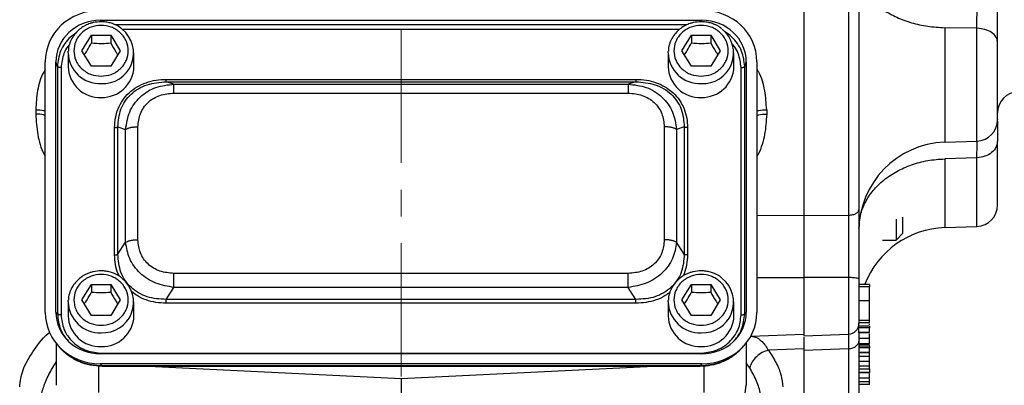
# Model space of a CAD drawing. Header units: inches. Extents: x 0.6 to 16.3, y 0.2 to 11.5.
# Tile 12 of 16: x 10.7 to 14.4, y 4.6 to 6. Entities that reach past the tile are written whole.
import ezdxf

# ---------------------------------------------------------------- set-up
doc = ezdxf.new("R2010")
doc.units = ezdxf.units.IN
doc.header["$MEASUREMENT"] = 0
doc.linetypes.add('CENTERX2', pattern=[0.8, 0.5, -0.1, 0.1, -0.1])

msp = doc.modelspace()

# ---------------------------------------------------------------- linework, layer by layer
at = {"color": 7, "linetype": 'CENTERX2', "lineweight": 18}
msp.add_line((12.1203, 3.0681), (12.1203, 9.3391), dxfattribs=at)
at = {"color": 7, "linetype": 'Continuous', "lineweight": 25}
for p, q in [((13.63, 7.5588), (13.63, 5.2697)), ((13.7981, 7.5571), (13.7981, 5.2715)), ((10.993, 6.0028), (13.247, 6.0028)), ((10.923, 5.8886), (10.959, 5.9468)), ((10.959, 5.9468), (11.031, 5.9468)), ((10.959, 5.9468), (10.959, 5.9181)), ((11.031, 5.9468), (11.067, 5.8886)), ((11.031, 5.9468), (11.031, 5.9181)), ((13.173, 5.8886), (13.209, 5.9468)), ((13.209, 5.9468), (13.281, 5.9468)), ((13.209, 5.9468), (13.209, 5.9181)), ((13.281, 5.9468), (13.317, 5.8886)), ((13.281, 5.9468), (13.281, 5.9181)), ((14.2795, 5.973), (14.1584, 5.9751)), ((10.8717, 5.8809), (10.8718, 5.8871)), ((10.8717, 5.8809), (10.8717, 5.8289)), ((10.959, 5.8304), (10.923, 5.8886)), ((11.067, 5.8886), (11.031, 5.8304)), ((11.1183, 5.8289), (11.1183, 5.8809)), ((13.1217, 5.8809), (13.1218, 5.8871)), ((13.1217, 5.8809), (13.1217, 5.8289)), ((13.209, 5.8304), (13.173, 5.8886)), ((13.317, 5.8886), (13.281, 5.8304)), ((13.3683, 5.8289), (13.3683, 5.8809)), ((10.7857, 4.9081), (10.7857, 5.8476)), ((10.8256, 4.9092), (10.8256, 5.8465)), ((10.8313, 5.8295), (10.8256, 5.8465)), ((13.4087, 5.8295), (13.4144, 5.8465)), ((13.4144, 5.8465), (13.4144, 4.9092)), ((13.4543, 5.8476), (13.4543, 4.9081)), ((10.8313, 5.8295), (10.8313, 4.9029)), ((10.8451, 5.8254), (10.8451, 4.8988)), ((11.031, 5.8304), (10.959, 5.8304)), ((13.281, 5.8304), (13.209, 5.8304)), ((13.3949, 4.8988), (13.3949, 5.8254)), ((13.4087, 4.9029), (13.4087, 5.8295)), ((11.2393, 5.7813), (13.0007, 5.7813)), ((11.2684, 5.7634), (11.2393, 5.7725)), ((11.2393, 5.7725), (13.0007, 5.7725)), ((11.2684, 5.7634), (12.9716, 5.7634)), ((13.0007, 5.7725), (12.9716, 5.7634)), ((11.2684, 5.7299), (12.9716, 5.7299)), ((10.7498, 5.6676), (10.7498, 5.6513)), ((13.4909, 5.6676), (13.4909, 5.6513)), ((11.0459, 5.1234), (11.0459, 5.6008)), ((11.058, 5.1259), (11.058, 5.6033)), ((11.058, 5.6033), (11.0871, 5.5942)), ((11.0871, 5.1711), (11.0871, 5.5942)), ((11.1333, 5.1806), (11.1333, 5.6037)), ((13.1067, 5.6037), (13.1067, 5.1806)), ((13.182, 5.6033), (13.1529, 5.5942)), ((13.1529, 5.5942), (13.1529, 5.1711)), ((13.182, 5.6033), (13.182, 5.1259)), ((13.1941, 5.6008), (13.1941, 5.1234)), ((14.1584, 5.546), (14.2795, 5.5502)), ((14.2795, 5.4879), (14.1584, 5.4836)), ((13.7981, 5.2715), (13.63, 5.2697)), ((13.976, 5.2577), (13.976, 5.1795)), ((14.002, 5.2055), (14.002, 5.2655)), ((14.1584, 5.226), (14.2795, 5.2303)), ((11.058, 5.1259), (11.0871, 5.1711)), ((13.182, 5.1259), (13.1529, 5.1711)), ((13.9249, 5.1795), (13.976, 5.1795)), ((13.976, 5.1795), (14.002, 5.2055)), ((12.9716, 5.0545), (11.2684, 5.0545)), ((13.7981, 5.0387), (13.63, 5.0386)), ((13.63, 5.0386), (13.63, 4.8208)), ((10.923, 4.955), (10.959, 5.0132)), ((10.959, 5.0132), (11.031, 5.0132)), ((10.959, 5.0132), (10.959, 4.9845)), ((11.031, 5.0132), (11.067, 4.955)), ((11.031, 5.0132), (11.031, 4.9845)), ((11.2393, 4.9566), (11.2684, 5.0018)), ((12.9716, 5.0018), (11.2684, 5.0018)), ((13.0007, 4.9566), (12.9716, 5.0018)), ((13.173, 4.955), (13.209, 5.0132)), ((13.209, 5.0132), (13.281, 5.0132)), ((13.209, 5.0132), (13.209, 4.9845)), ((13.281, 5.0132), (13.317, 4.955)), ((13.281, 5.0132), (13.281, 4.9845)), ((13.8767, 5.0123), (13.8367, 5.0123)), ((13.8767, 5.0046), (13.8367, 5.0046)), ((13.8767, 4.9528), (13.8767, 5.0046)), ((10.8717, 4.9474), (10.8718, 4.9535)), ((10.959, 4.8968), (10.923, 4.955)), ((11.067, 4.955), (11.031, 4.8968)), ((13.0007, 4.9566), (11.2393, 4.9566)), ((13.1217, 4.9474), (13.1218, 4.9535)), ((13.209, 4.8968), (13.173, 4.955)), ((13.317, 4.955), (13.281, 4.8968)), ((13.8367, 4.9528), (13.8767, 4.9528)), ((10.8717, 4.9474), (10.8717, 4.8953)), ((11.1183, 4.8953), (11.1183, 4.9474)), ((13.0007, 4.9428), (11.2393, 4.9428)), ((13.1217, 4.9474), (13.1217, 4.8953)), ((13.3683, 4.8953), (13.3683, 4.9474)), ((10.8313, 4.9029), (10.8256, 4.9092)), ((11.031, 4.8968), (10.959, 4.8968)), ((13.281, 4.8968), (13.209, 4.8968)), ((13.4087, 4.9029), (13.4144, 4.9092)), ((13.8367, 4.8792), (13.8767, 4.8792)), ((13.8367, 4.8707), (13.8767, 4.8707)), ((13.8767, 4.8565), (13.8367, 4.8565)), ((13.8767, 4.851), (13.8367, 4.851)), ((13.4316, 4.8195), (13.63, 4.8265)), ((13.63, 4.8208), (13.7981, 4.8266)), ((13.8767, 4.8334), (13.8367, 4.8334)), ((13.8367, 4.8326), (13.8767, 4.8326)), ((13.8367, 4.8311), (13.8367, 4.8041)), ((13.8367, 4.8111), (13.8767, 4.8111)), ((10.827, 4.7917), (10.827, 4.6351)), ((10.8345, 4.783), (10.8421, 4.7746)), ((13.3979, 4.7746), (13.4055, 4.783)), ((13.4137, 4.7926), (13.4137, 4.6351)), ((13.63, 4.7713), (13.4973, 4.7667)), ((13.7981, 4.7713), (13.63, 4.7653)), ((13.63, 4.7713), (13.63, 4.7653)), ((13.63, 4.7653), (13.63, 4.407)), ((13.8367, 4.7923), (13.8767, 4.7923)), ((13.8367, 4.7887), (13.8767, 4.7887)), ((13.8767, 4.7816), (13.8367, 4.7816)), ((13.8767, 4.775), (13.8367, 4.775)), ((13.8767, 4.7827), (13.8767, 4.7862)), ((13.247, 4.7529), (10.993, 4.7529)), ((10.9987, 4.7554), (13.2412, 4.7554)), ((13.8767, 4.758), (13.8367, 4.758)), ((13.8367, 4.7577), (13.8767, 4.7577)), ((13.8367, 4.7438), (13.8767, 4.7438)), ((13.8767, 4.7438), (13.8767, 4.7563)), ((10.9918, 4.7156), (10.9987, 4.708)), ((13.2482, 4.7156), (10.9918, 4.7156)), ((13.2412, 4.708), (10.9987, 4.708)), ((10.9987, 4.7078), (10.9987, 4.7078)), ((10.9987, 4.707), (13.2412, 4.707)), ((11.1731, 4.707), (12.1203, 4.6607)), ((12.1203, 4.6607), (13.0675, 4.707)), ((13.2482, 4.7156), (13.2412, 4.708)), ((13.2412, 4.7078), (13.2412, 4.7078)), ((13.8367, 4.7254), (13.8767, 4.7254)), ((13.8367, 4.7086), (13.8767, 4.7086)), ((13.8367, 4.697), (13.8767, 4.697)), ((13.8767, 4.7086), (13.8767, 4.7238)), ((12.1203, 4.6607), (12.1203, 4.4943)), ((13.8767, 4.6832), (13.8367, 4.6832)), ((13.8767, 4.6819), (13.8367, 4.6819)), ((13.8367, 4.6627), (13.8767, 4.6627)), ((13.8367, 4.6493), (13.8767, 4.6493)), ((13.8767, 4.638), (13.8367, 4.638))]:
    msp.add_line(p, q, dxfattribs=at)
at = {"color": 8, "linetype": 'Continuous', "lineweight": 25}
for p, q in [((10.993, 6.0028), (10.9949, 5.9973)), ((13.1919, 5.9858), (11.0483, 5.9858)), ((13.2451, 5.9972), (13.247, 6.0028)), ((13.1645, 5.9688), (11.0727, 5.9688)), ((14.1584, 5.9751), (14.1584, 5.546)), ((14.2795, 5.5502), (14.2795, 5.973)), ((14.1584, 5.4836), (14.1584, 5.226)), ((14.2795, 5.2303), (14.2795, 5.4879)), ((13.4543, 5.2708), (13.63, 5.2726)), ((13.4543, 5.0391), (13.63, 5.0392)), ((13.7981, 5.0387), (13.7981, 4.8266)), ((13.7981, 4.7713), (13.7981, 4.4129)), ((10.9849, 4.7086), (10.9849, 4.6086)), ((10.9987, 4.708), (10.9987, 4.7078)), ((13.2412, 4.7078), (13.2412, 4.708)), ((13.2557, 4.7085), (13.2557, 4.6086)), ((13.4275, 4.701), (13.4137, 4.7174))]:
    msp.add_line(p, q, dxfattribs=at)
at = {"color": 7, "linetype": 'Continuous', "lineweight": 25}
for centre, radius, start, end in [((11.0023, 5.8801), 0.1145, 266.3197, 51.2812), ((13.2523, 5.8801), 0.1145, 266.3197, 51.2812), ((10.9899, 5.8319), 0.1183, 181.4731, 272.4617), ((10.9988, 5.8333), 0.1196, 268.1802, 357.885), ((13.2399, 5.8319), 0.1183, 181.4731, 272.4617), ((13.2488, 5.8333), 0.1196, 268.1802, 357.885), ((14.4367, 5.6557), 0.08, 92, 180), ((14.2767, 5.6302), 0.08, 272, 0), ((14.17, 5.2129), 0.3333, 92, 180), ((14.2767, 5.3102), 0.08, 272, 0), ((14.17, 4.8929), 0.3333, 92, 158.8045), ((11.0023, 4.9465), 0.1145, 266.3197, 51.2812), ((13.2523, 4.9465), 0.1145, 266.3197, 51.2812), ((10.9899, 4.8983), 0.1183, 181.4731, 272.4617), ((10.9988, 4.8997), 0.1196, 268.1802, 357.885), ((13.2399, 4.8983), 0.1183, 181.4731, 272.4617), ((13.2488, 4.8997), 0.1196, 268.1802, 357.885), ((13.7967, 4.8666), 0.04, 272, 0), ((13.2593, 4.6374), 0.1543, 296.448, 359.1655)]:
    msp.add_arc(centre, radius, start, end, dxfattribs=at)
at = {"color": 8, "linetype": 'Continuous', "lineweight": 25}
for centre in [(10.9899, 5.884), (13.2399, 5.884), (10.9899, 4.9504), (13.2399, 4.9504)]:
    msp.add_arc(centre, 0.1183, 181.4731, 272.4617, dxfattribs=at)
at = {"color": 7, "linetype": 'Continuous', "lineweight": 25}
for centre, major_axis, start_param, end_param in [((10.9982, 5.8416), (0.2087, -0.0437), 1.792973, 3.333612), ((13.2418, 5.8416), (0.2087, 0.0437), 6.091166, 7.631805), ((10.9982, 5.8416), (0.1694, -0.0355), 1.792973, 3.333612), ((13.2418, 5.8416), (0.1694, 0.0355), 6.091166, 7.631805), ((10.9982, 4.9141), (0.2087, 0.0437), 2.949574, 4.490212), ((10.9982, 4.9141), (0.1694, 0.0355), 2.949574, 4.490212), ((13.2418, 4.9141), (0.1694, -0.0355), 4.934566, 6.475204), ((13.2418, 4.9141), (0.2087, -0.0437), 4.934566, 6.475204)]:
    msp.add_ellipse(centre, major_axis=major_axis, ratio=0.927683, start_param=start_param, end_param=end_param, dxfattribs=at)
for points, knots in [([(13.8367, 7.5342), (13.8367, 7.4811), (13.8367, 7.3738), (13.8367, 7.1992), (13.8367, 7.0141), (13.8367, 6.8196), (13.8367, 6.6185), (13.8367, 6.4143), (13.8367, 6.2101), (13.8367, 6.0089), (13.8367, 5.8144), (13.8367, 5.6293), (13.8367, 5.4548), (13.8367, 5.3475), (13.8367, 5.2943)], [0, 0, 0, 0, 0.079937, 0.161332, 0.244098, 0.328859, 0.414198, 0.5, 0.585797, 0.671136, 0.755901, 0.838663, 0.920061, 1, 1, 1, 1]), ([(14.3567, 5.9209), (14.3567, 5.9445), (14.3567, 5.9916), (14.3567, 6.0746), (14.3567, 6.1624), (14.3567, 6.2215), (14.3567, 6.251)], [0, 0, 0, 0, 0.2494223, 0.4989982, 0.7493725, 1, 1, 1, 1]), ([(14.2795, 5.973), (14.2795, 5.9859), (14.2796, 6.01), (14.2797, 6.0558), (14.2797, 6.0981), (14.2797, 6.1349), (14.2797, 6.1572), (14.2796, 6.1823), (14.2796, 6.2094), (14.2795, 6.2304), (14.2795, 6.2392)], [0, 0, 0, 0, 0.173075, 0.322557, 0.542416, 0.642138, 0.716632, 0.777709, 0.906675, 1, 1, 1, 1]), ([(10.995, 5.9975), (10.985, 5.9969), (10.9711, 5.996), (10.9515, 5.9903), (10.9354, 5.9836), (10.9179, 5.9727), (10.9016, 5.9581), (10.8876, 5.94), (10.8775, 5.9184), (10.8722, 5.9003), (10.8724, 5.8896), (10.8725, 5.8872)], [0, 0, 0, 0, 0.159878, 0.223916, 0.330328, 0.44132, 0.561091, 0.687413, 0.819924, 0.958844, 1, 1, 1, 1]), ([(10.995, 5.7934), (10.9822, 5.7946), (10.9624, 5.7966), (10.9387, 5.8085), (10.9224, 5.8208), (10.9091, 5.836), (10.8968, 5.8582), (10.8905, 5.8886), (10.8968, 5.919), (10.9091, 5.9412), (10.9224, 5.9564), (10.9387, 5.9688), (10.9624, 5.9803), (10.995, 5.9861), (11.0276, 5.9803), (11.0513, 5.9688), (11.0676, 5.9564), (11.0809, 5.9412), (11.0932, 5.919), (11.0995, 5.8886), (11.0932, 5.8582), (11.0809, 5.836), (11.0676, 5.8208), (11.0513, 5.8085), (11.0276, 5.7966), (11.0078, 5.7946), (10.995, 5.7934)], [0, 0, 0, 0, 0.059864, 0.09209, 0.125, 0.15791, 0.190136, 0.25, 0.309864, 0.34209, 0.375, 0.40791, 0.440136, 0.5, 0.559864, 0.59209, 0.625, 0.65791, 0.690136, 0.75, 0.809864, 0.84209, 0.875, 0.90791, 0.940136, 1, 1, 1, 1]), ([(11.073, 5.9705), (11.0701, 5.9729), (11.0618, 5.9798), (11.047, 5.987), (11.0296, 5.9932), (11.0127, 5.9968), (11.0008, 5.9973), (10.995, 5.9975)], [0, 0, 0, 0, 0.135586, 0.390554, 0.580218, 0.793834, 1, 1, 1, 1]), ([(13.245, 5.9975), (13.235, 5.9969), (13.2211, 5.996), (13.2015, 5.9903), (13.1854, 5.9836), (13.1679, 5.9727), (13.1516, 5.9581), (13.1376, 5.94), (13.1275, 5.9184), (13.1222, 5.9003), (13.1224, 5.8896), (13.1225, 5.8872)], [0, 0, 0, 0, 0.159878, 0.223916, 0.330328, 0.44132, 0.561091, 0.687413, 0.819924, 0.958844, 1, 1, 1, 1]), ([(13.245, 5.7934), (13.2322, 5.7946), (13.2124, 5.7966), (13.1887, 5.8085), (13.1724, 5.8208), (13.1591, 5.836), (13.1468, 5.8582), (13.1405, 5.8886), (13.1468, 5.919), (13.1591, 5.9412), (13.1724, 5.9564), (13.1887, 5.9688), (13.2124, 5.9803), (13.245, 5.9861), (13.2776, 5.9803), (13.3013, 5.9688), (13.3176, 5.9564), (13.3309, 5.9412), (13.3432, 5.919), (13.3495, 5.8886), (13.3432, 5.8582), (13.3309, 5.836), (13.3176, 5.8208), (13.3013, 5.8085), (13.2776, 5.7966), (13.2578, 5.7946), (13.245, 5.7934)], [0, 0, 0, 0, 0.059864, 0.09209, 0.125, 0.15791, 0.190136, 0.25, 0.309864, 0.34209, 0.375, 0.40791, 0.440136, 0.5, 0.559864, 0.59209, 0.625, 0.65791, 0.690136, 0.75, 0.809864, 0.84209, 0.875, 0.90791, 0.940136, 1, 1, 1, 1]), ([(13.323, 5.9705), (13.3201, 5.9729), (13.3118, 5.9798), (13.297, 5.987), (13.2796, 5.9932), (13.2627, 5.9968), (13.2508, 5.9973), (13.245, 5.9975)], [0, 0, 0, 0, 0.135586, 0.390554, 0.580218, 0.793834, 1, 1, 1, 1]), ([(10.9321, 5.8738), (10.9355, 5.8788), (10.9445, 5.892), (10.9534, 5.9081), (10.959, 5.9181)], [0, 0, 0, 0, 0.376375, 1, 1, 1, 1]), ([(10.959, 5.9181), (10.9719, 5.9171), (10.9959, 5.9151), (11.0199, 5.9172), (11.031, 5.9181)], [0, 0, 0, 0, 0.534747, 1, 1, 1, 1]), ([(11.031, 5.9181), (11.0374, 5.9066), (11.0464, 5.8904), (11.0553, 5.8774), (11.0578, 5.8737)], [0, 0, 0, 0, 0.718831, 1, 1, 1, 1]), ([(13.1821, 5.8738), (13.1855, 5.8788), (13.1945, 5.892), (13.2034, 5.9081), (13.209, 5.9181)], [0, 0, 0, 0, 0.376375, 1, 1, 1, 1]), ([(13.209, 5.9181), (13.2219, 5.9171), (13.2459, 5.9151), (13.2699, 5.9172), (13.281, 5.9181)], [0, 0, 0, 0, 0.534747, 1, 1, 1, 1]), ([(13.281, 5.9181), (13.2874, 5.9066), (13.2964, 5.8904), (13.3053, 5.8774), (13.3078, 5.8737)], [0, 0, 0, 0, 0.718831, 1, 1, 1, 1]), ([(14.3567, 5.6321), (14.3567, 5.6316), (14.3567, 5.6298), (14.3567, 5.6443), (14.3567, 5.6742), (14.3567, 5.7169), (14.3567, 5.7676), (14.3567, 5.8227), (14.3567, 5.877), (14.3567, 5.9065), (14.3567, 5.9209)], [0, 0, 0, 0, 0.0505214, 0.1889563, 0.3273911, 0.4593042, 0.5912172, 0.7296521, 0.8680869, 1, 1, 1, 1]), ([(11.0459, 5.6008), (11.0465, 5.613), (11.0477, 5.6369), (11.058, 5.6717), (11.0748, 5.7038), (11.0989, 5.7318), (11.129, 5.7543), (11.1636, 5.7701), (11.2009, 5.7797), (11.2265, 5.7808), (11.2393, 5.7813)], [0, 0, 0, 0, 0.12774, 0.250585, 0.375538, 0.500007, 0.624475, 0.749429, 0.874849, 1, 1, 1, 1]), ([(11.058, 5.6033), (11.0599, 5.6258), (11.0626, 5.6597), (11.0843, 5.7002), (11.1066, 5.7265), (11.1348, 5.7474), (11.1784, 5.7678), (11.215, 5.7706), (11.2393, 5.7725)], [0, 0, 0, 0, 0.251011, 0.37739, 0.5, 0.622613, 0.748989, 1, 1, 1, 1]), ([(11.0871, 5.5942), (11.0905, 5.6164), (11.0974, 5.6614), (11.1387, 5.718), (11.1986, 5.7559), (11.2453, 5.7609), (11.2684, 5.7634)], [0, 0, 0, 0, 0.247517, 0.5, 0.752483, 1, 1, 1, 1]), ([(12.9716, 5.7634), (12.9947, 5.7609), (13.0414, 5.7559), (13.1013, 5.718), (13.1426, 5.6614), (13.1495, 5.6164), (13.1529, 5.5942)], [0, 0, 0, 0, 0.247517, 0.5, 0.752483, 1, 1, 1, 1]), ([(13.0007, 5.7813), (13.0137, 5.7808), (13.0394, 5.7797), (13.0766, 5.77), (13.111, 5.7543), (13.1411, 5.7318), (13.1651, 5.7038), (13.1821, 5.6715), (13.1923, 5.6366), (13.1935, 5.6127), (13.1941, 5.6008)], [0, 0, 0, 0, 0.12774, 0.250585, 0.375538, 0.500007, 0.624475, 0.749429, 0.874849, 1, 1, 1, 1]), ([(13.0007, 5.7725), (13.025, 5.7706), (13.0616, 5.7678), (13.1052, 5.7474), (13.1334, 5.7265), (13.1557, 5.7002), (13.1774, 5.6597), (13.1801, 5.6258), (13.182, 5.6033)], [0, 0, 0, 0, 0.251011, 0.37739, 0.5, 0.622613, 0.748989, 1, 1, 1, 1]), ([(11.1333, 5.6037), (11.1349, 5.6205), (11.1373, 5.6457), (11.1536, 5.6757), (11.1703, 5.6953), (11.1912, 5.7109), (11.2234, 5.7261), (11.2504, 5.7284), (11.2684, 5.7299)], [0, 0, 0, 0, 0.250062, 0.37621, 0.5, 0.623853, 0.749938, 1, 1, 1, 1]), ([(12.9716, 5.7299), (12.9896, 5.7284), (13.0166, 5.7261), (13.0487, 5.7109), (13.0697, 5.6953), (13.0864, 5.6757), (13.1027, 5.6457), (13.1051, 5.6205), (13.1067, 5.6037)], [0, 0, 0, 0, 0.250062, 0.37621, 0.5, 0.623853, 0.749938, 1, 1, 1, 1]), ([(14.3567, 5.6249), (14.3567, 5.617), (14.3567, 5.6003), (14.3567, 5.5676), (14.3567, 5.5504)], [0, 0, 0, 0, 0.472667, 1, 1, 1, 1]), ([(14.2795, 5.4879), (14.2795, 5.4976), (14.2796, 5.5158), (14.2797, 5.5373), (14.2797, 5.5457), (14.2797, 5.5503)], [0, 0, 0, 0, 0.342081, 0.637532, 1, 1, 1, 1]), ([(14.3567, 5.3102), (14.3567, 5.3117), (14.3567, 5.3145), (14.3567, 5.3374), (14.3567, 5.3729), (14.3567, 5.4213), (14.3567, 5.4795), (14.3567, 5.527), (14.3567, 5.5504)], [0, 0, 0, 0, 0.1727542, 0.344354, 0.5145129, 0.6797542, 0.8416516, 1, 1, 1, 1]), ([(13.8367, 5.2943), (13.8367, 5.2748), (13.8367, 5.2358), (13.8367, 5.1703), (13.8367, 5.1021), (13.8367, 5.0564), (13.8367, 5.0336)], [0, 0, 0, 0, 0.250005, 0.500038, 0.749999, 1, 1, 1, 1]), ([(13.63, 5.2697), (13.63, 5.2512), (13.63, 5.217), (13.63, 5.1606), (13.63, 5.1017), (13.63, 5.0607), (13.63, 5.0386)], [0, 0, 0, 0, 0.266835, 0.494114, 0.727989, 1, 1, 1, 1]), ([(13.7981, 5.2715), (13.7981, 5.2558), (13.7981, 5.2278), (13.7982, 5.1858), (13.7982, 5.1501), (13.7981, 5.1199), (13.7981, 5.0903), (13.7981, 5.0643), (13.7981, 5.0462), (13.7981, 5.0387)], [0, 0, 0, 0, 0.227167, 0.405662, 0.543405, 0.681947, 0.778223, 0.906866, 1, 1, 1, 1]), ([(11.2684, 5.0018), (11.2453, 5.0057), (11.1986, 5.0135), (11.1387, 5.0527), (11.0974, 5.108), (11.0905, 5.1502), (11.0871, 5.1711)], [0, 0, 0, 0, 0.247517, 0.5, 0.752483, 1, 1, 1, 1]), ([(11.2684, 5.0545), (11.2504, 5.056), (11.2234, 5.0582), (11.1912, 5.0734), (11.1703, 5.0891), (11.1536, 5.1086), (11.1373, 5.1386), (11.1349, 5.1638), (11.1333, 5.1806)], [0, 0, 0, 0, 0.250062, 0.37621, 0.5, 0.623853, 0.749938, 1, 1, 1, 1]), ([(13.1067, 5.1806), (13.1051, 5.1638), (13.1027, 5.1386), (13.0864, 5.1086), (13.0697, 5.0891), (13.0487, 5.0734), (13.0166, 5.0582), (12.9896, 5.056), (12.9716, 5.0545)], [0, 0, 0, 0, 0.250062, 0.37621, 0.5, 0.623853, 0.749938, 1, 1, 1, 1]), ([(13.1529, 5.1711), (13.1495, 5.1502), (13.1426, 5.108), (13.1013, 5.0527), (13.0414, 5.0135), (12.9947, 5.0057), (12.9716, 5.0018)], [0, 0, 0, 0, 0.247517, 0.5, 0.752483, 1, 1, 1, 1]), ([(11.2393, 4.9566), (11.215, 4.9582), (11.1784, 4.9605), (11.1348, 4.9805), (11.1066, 5.0013), (11.0843, 5.0277), (11.0626, 5.0685), (11.0599, 5.103), (11.058, 5.1259)], [0, 0, 0, 0, 0.251011, 0.3773902, 0.5, 0.6226133, 0.748989, 1, 1, 1, 1]), ([(13.182, 5.1259), (13.1801, 5.103), (13.1774, 5.0685), (13.1557, 5.0277), (13.1334, 5.0013), (13.1052, 4.9805), (13.0616, 4.9605), (13.025, 4.9582), (13.0007, 4.9566)], [0, 0, 0, 0, 0.251011, 0.37739, 0.5, 0.622613, 0.748989, 1, 1, 1, 1]), ([(10.995, 5.0639), (10.985, 5.0633), (10.9711, 5.0624), (10.9515, 5.0567), (10.9354, 5.05), (10.9179, 5.0391), (10.9016, 5.0246), (10.8876, 5.0064), (10.8775, 4.9848), (10.8722, 4.9667), (10.8724, 4.956), (10.8725, 4.9536)], [0, 0, 0, 0, 0.1598777, 0.2239162, 0.3303284, 0.4413204, 0.5610912, 0.6874134, 0.8199236, 0.9588442, 1, 1, 1, 1]), ([(11.073, 5.0369), (11.0701, 5.0393), (11.0618, 5.0463), (11.047, 5.0534), (11.0296, 5.0596), (11.0127, 5.0632), (11.0008, 5.0637), (10.995, 5.0639)], [0, 0, 0, 0, 0.135586, 0.390554, 0.580218, 0.793834, 1, 1, 1, 1]), ([(13.245, 5.0639), (13.235, 5.0633), (13.2211, 5.0624), (13.2015, 5.0567), (13.1854, 5.05), (13.1679, 5.0391), (13.1516, 5.0246), (13.1376, 5.0064), (13.1275, 4.9848), (13.1222, 4.9667), (13.1224, 4.956), (13.1225, 4.9536)], [0, 0, 0, 0, 0.159878, 0.223916, 0.330328, 0.44132, 0.561091, 0.687413, 0.819924, 0.958844, 1, 1, 1, 1]), ([(13.323, 5.0369), (13.3201, 5.0393), (13.3118, 5.0463), (13.297, 5.0534), (13.2796, 5.0596), (13.2627, 5.0632), (13.2508, 5.0637), (13.245, 5.0639)], [0, 0, 0, 0, 0.135586, 0.390554, 0.580218, 0.793834, 1, 1, 1, 1]), ([(10.995, 4.8598), (10.9822, 4.8611), (10.9624, 4.863), (10.9387, 4.8749), (10.9224, 4.8872), (10.9091, 4.9024), (10.8968, 4.9246), (10.8905, 4.955), (10.8968, 4.9854), (10.9091, 5.0076), (10.9224, 5.0228), (10.9387, 5.0352), (10.9624, 5.0467), (10.995, 5.0525), (11.0276, 5.0467), (11.0513, 5.0352), (11.0676, 5.0228), (11.0809, 5.0076), (11.0932, 4.9854), (11.0995, 4.955), (11.0932, 4.9246), (11.0809, 4.9024), (11.0676, 4.8872), (11.0513, 4.8749), (11.0276, 4.863), (11.0078, 4.8611), (10.995, 4.8598)], [0, 0, 0, 0, 0.059864, 0.09209, 0.125, 0.15791, 0.190136, 0.25, 0.309864, 0.34209, 0.375, 0.40791, 0.440136, 0.5, 0.559864, 0.59209, 0.625, 0.65791, 0.690136, 0.75, 0.809864, 0.84209, 0.875, 0.90791, 0.940136, 1, 1, 1, 1]), ([(13.245, 4.8598), (13.2322, 4.8611), (13.2124, 4.863), (13.1887, 4.8749), (13.1724, 4.8872), (13.1591, 4.9024), (13.1468, 4.9246), (13.1405, 4.955), (13.1468, 4.9854), (13.1591, 5.0076), (13.1724, 5.0228), (13.1887, 5.0352), (13.2124, 5.0467), (13.245, 5.0525), (13.2776, 5.0467), (13.3013, 5.0352), (13.3176, 5.0228), (13.3309, 5.0076), (13.3432, 4.9854), (13.3495, 4.955), (13.3432, 4.9246), (13.3309, 4.9024), (13.3176, 4.8872), (13.3013, 4.8749), (13.2776, 4.863), (13.2578, 4.8611), (13.245, 4.8598)], [0, 0, 0, 0, 0.059864, 0.09209, 0.125, 0.15791, 0.190136, 0.25, 0.309864, 0.34209, 0.375, 0.40791, 0.440136, 0.5, 0.559864, 0.59209, 0.625, 0.65791, 0.690136, 0.75, 0.809864, 0.84209, 0.875, 0.90791, 0.940136, 1, 1, 1, 1]), ([(13.8367, 5.0336), (13.8367, 5.0225), (13.8367, 4.9999), (13.8367, 4.9664), (13.8367, 4.9356), (13.8367, 4.9091), (13.8367, 4.8879), (13.8367, 4.8736), (13.8367, 4.8666), (13.8367, 4.8673), (13.8367, 4.8675)], [0, 0, 0, 0, 0.132662, 0.26886, 0.405058, 0.53772, 0.670382, 0.80658, 0.942778, 1, 1, 1, 1]), ([(10.9321, 4.9402), (10.9355, 4.9452), (10.9445, 4.9584), (10.9534, 4.9745), (10.959, 4.9845)], [0, 0, 0, 0, 0.376375, 1, 1, 1, 1]), ([(10.959, 4.9845), (10.9719, 4.9835), (10.9959, 4.9816), (11.0199, 4.9836), (11.031, 4.9845)], [0, 0, 0, 0, 0.534747, 1, 1, 1, 1]), ([(11.031, 4.9845), (11.0374, 4.973), (11.0464, 4.9569), (11.0553, 4.9438), (11.0578, 4.9401)], [0, 0, 0, 0, 0.718831, 1, 1, 1, 1]), ([(13.1821, 4.9402), (13.1855, 4.9452), (13.1945, 4.9584), (13.2034, 4.9745), (13.209, 4.9845)], [0, 0, 0, 0, 0.376375, 1, 1, 1, 1]), ([(13.209, 4.9845), (13.2219, 4.9835), (13.2459, 4.9816), (13.2699, 4.9836), (13.281, 4.9845)], [0, 0, 0, 0, 0.534747, 1, 1, 1, 1]), ([(13.281, 4.9845), (13.2874, 4.973), (13.2964, 4.9569), (13.3053, 4.9438), (13.3078, 4.9401)], [0, 0, 0, 0, 0.718831, 1, 1, 1, 1]), ([(13.8767, 5.0122), (13.8767, 5.0118), (13.8767, 5.0109), (13.8767, 5.008), (13.8767, 5.0055), (13.8767, 5.0046)], [0, 0, 0, 0, 0.341619, 0.763154, 1, 1, 1, 1]), ([(13.8767, 4.8792), (13.8767, 4.8834), (13.8767, 4.8914), (13.8767, 4.9089), (13.8767, 4.9271), (13.8767, 4.9421), (13.8767, 4.95), (13.8767, 4.9528)], [0, 0, 0, 0, 0.248795, 0.468887, 0.685432, 0.891129, 1, 1, 1, 1]), ([(10.8451, 4.8988), (10.8471, 4.8806), (10.8502, 4.8527), (10.8693, 4.8192), (10.889, 4.7963), (10.9135, 4.7779), (10.9494, 4.7601), (10.9793, 4.7572), (10.9987, 4.7554)], [0, 0, 0, 0, 0.240853, 0.369278, 0.5, 0.630722, 0.759147, 1, 1, 1, 1]), ([(13.2412, 4.7554), (13.2607, 4.7572), (13.2906, 4.7601), (13.3264, 4.7779), (13.351, 4.7963), (13.3707, 4.8192), (13.3898, 4.8527), (13.3929, 4.8806), (13.3949, 4.8988)], [0, 0, 0, 0, 0.240853, 0.369278, 0.5, 0.630722, 0.759147, 1, 1, 1, 1]), ([(13.8767, 4.8859), (13.8767, 4.8866), (13.8767, 4.8895), (13.8767, 4.8935), (13.8767, 4.8965), (13.8767, 4.8973)], [0, 0, 0, 0, 0.172803, 0.775823, 1, 1, 1, 1]), ([(13.8767, 4.8708), (13.8767, 4.8708), (13.8767, 4.8705), (13.8767, 4.8727), (13.8767, 4.8767), (13.8767, 4.8792)], [0, 0, 0, 0, 0.035563, 0.414033, 1, 1, 1, 1]), ([(13.8366, 4.8311), (13.8366, 4.8329), (13.8366, 4.8383), (13.8361, 4.8459), (13.8352, 4.8511), (13.834, 4.8517), (13.8335, 4.852)], [0, 0, 0, 0, 0.134242, 0.401542, 0.766475, 1, 1, 1, 1]), ([(13.8767, 4.8612), (13.8767, 4.862), (13.8767, 4.8633), (13.8767, 4.865), (13.8767, 4.8657)], [0, 0, 0, 0, 0.622031, 1, 1, 1, 1]), ([(13.8767, 4.8564), (13.8767, 4.8559), (13.8767, 4.8551), (13.8767, 4.8529), (13.8767, 4.8515), (13.8767, 4.851)], [0, 0, 0, 0, 0.557966, 0.836294, 1, 1, 1, 1]), ([(13.8767, 4.8334), (13.8767, 4.8341), (13.8767, 4.8357), (13.8767, 4.8397), (13.8767, 4.8441), (13.8767, 4.8481), (13.8767, 4.8501), (13.8767, 4.851)], [0, 0, 0, 0, 0.15671, 0.401174, 0.666276, 0.851909, 1, 1, 1, 1]), ([(13.8767, 4.8351), (13.8767, 4.8359), (13.8767, 4.8391), (13.8767, 4.8429), (13.8767, 4.8455), (13.8767, 4.8459)], [0, 0, 0, 0, 0.242737, 0.869496, 1, 1, 1, 1]), ([(13.63, 4.8151), (13.63, 4.8099), (13.63, 4.7986), (13.63, 4.7771), (13.63, 4.7653)], [0, 0, 0, 0, 0.456298, 1, 1, 1, 1]), ([(13.8367, 4.8041), (13.8367, 4.7693), (13.8367, 4.699), (13.8367, 4.6135), (13.8367, 4.5432), (13.8367, 4.4919), (13.8367, 4.459), (13.8367, 4.4549), (13.8367, 4.4529)], [0, 0, 0, 0, 0.159873, 0.3226643, 0.488197, 0.6577181, 0.8283959, 1, 1, 1, 1]), ([(13.8767, 4.8111), (13.8767, 4.8135), (13.8767, 4.8188), (13.8767, 4.8248), (13.8767, 4.828)], [0, 0, 0, 0, 0.46909, 1, 1, 1, 1]), ([(13.8767, 4.7923), (13.8767, 4.7937), (13.8767, 4.7963), (13.8767, 4.8021), (13.8767, 4.8078), (13.8767, 4.8111)], [0, 0, 0, 0, 0.2924, 0.585087, 1, 1, 1, 1]), ([(10.8421, 4.7747), (10.8523, 4.7647), (10.8728, 4.7448), (10.9113, 4.7239), (10.9537, 4.7097), (10.9836, 4.708), (10.9987, 4.7072)], [0, 0, 0, 0, 0.246237, 0.492955, 0.742832, 1, 1, 1, 1]), ([(10.9987, 4.708), (10.9855, 4.7086), (10.9595, 4.7097), (10.9277, 4.7185), (10.9034, 4.7287), (10.8795, 4.742), (10.8594, 4.7557), (10.8485, 4.7686), (10.8463, 4.7713)], [0, 0, 0, 0, 0.230416, 0.450962, 0.573691, 0.695479, 0.936076, 1, 1, 1, 1]), ([(13.2412, 4.7072), (13.2554, 4.7079), (13.2843, 4.7095), (13.3264, 4.7227), (13.366, 4.7438), (13.3873, 4.7644), (13.398, 4.7748)], [0, 0, 0, 0, 0.2405151, 0.4892686, 0.7432389, 1, 1, 1, 1]), ([(13.3938, 4.7714), (13.3915, 4.7687), (13.3806, 4.7557), (13.3549, 4.7379), (13.3191, 4.7203), (13.2804, 4.7097), (13.2545, 4.7086), (13.2412, 4.708)], [0, 0, 0, 0, 0.0646975, 0.3051841, 0.5492574, 0.7696994, 1, 1, 1, 1]), ([(13.4973, 4.7667), (13.4892, 4.764), (13.4732, 4.7587), (13.452, 4.7428), (13.4354, 4.7231), (13.4301, 4.7084), (13.4275, 4.701)], [0, 0, 0, 0, 0.249997, 0.499993, 0.749996, 1, 1, 1, 1]), ([(13.4973, 4.7667), (13.5078, 4.7506), (13.5287, 4.7185), (13.5471, 4.6719), (13.5496, 4.6432), (13.5509, 4.6289)], [0, 0, 0, 0, 0.334788, 0.668987, 1, 1, 1, 1]), ([(13.8767, 4.7815), (13.8767, 4.7815), (13.8767, 4.7812), (13.8767, 4.7794), (13.8767, 4.777), (13.8767, 4.7755), (13.8767, 4.775)], [0, 0, 0, 0, 0.045802, 0.583846, 0.845878, 1, 1, 1, 1]), ([(13.8767, 4.758), (13.8767, 4.7585), (13.8767, 4.7599), (13.8767, 4.7637), (13.8767, 4.768), (13.8767, 4.7719), (13.8767, 4.774), (13.8767, 4.775)], [0, 0, 0, 0, 0.15671, 0.401174, 0.666276, 0.851909, 1, 1, 1, 1]), ([(13.8767, 4.7254), (13.8767, 4.7258), (13.8767, 4.7267), (13.8767, 4.73), (13.8767, 4.7348), (13.8767, 4.7399), (13.8767, 4.7428), (13.8767, 4.7438)], [0, 0, 0, 0, 0.122482, 0.301752, 0.57769, 0.860686, 1, 1, 1, 1]), ([(13.4737, 4.5576), (13.4726, 4.5725), (13.4704, 4.6023), (13.4546, 4.6506), (13.4366, 4.6841), (13.4275, 4.701)], [0, 0, 0, 0, 0.329707, 0.661662, 1, 1, 1, 1]), ([(13.8767, 4.7254), (13.8767, 4.7252), (13.8767, 4.7249), (13.8767, 4.7253), (13.8767, 4.7254)], [0, 0, 0, 0, 0.717897, 1, 1, 1, 1]), ([(13.8767, 4.697), (13.8767, 4.6979), (13.8767, 4.7005), (13.8767, 4.7043), (13.8767, 4.7072), (13.8767, 4.7086)], [0, 0, 0, 0, 0.218061, 0.607467, 1, 1, 1, 1]), ([(13.8767, 4.697), (13.8767, 4.6963), (13.8767, 4.6944), (13.8767, 4.6905), (13.8767, 4.6869), (13.8767, 4.6841), (13.8767, 4.6834), (13.8767, 4.6832)], [0, 0, 0, 0, 0.116766, 0.316948, 0.687458, 0.870936, 1, 1, 1, 1]), ([(13.8767, 4.6838), (13.8767, 4.6836), (13.8767, 4.683), (13.8767, 4.6829), (13.8767, 4.6831), (13.8767, 4.6832)], [0, 0, 0, 0, 0.401746, 0.89204, 1, 1, 1, 1]), ([(13.8767, 4.6627), (13.8767, 4.663), (13.8767, 4.6638), (13.8767, 4.6669), (13.8767, 4.6723), (13.8767, 4.6771), (13.8767, 4.6798)], [0, 0, 0, 0, 0.131408, 0.309945, 0.60289, 1, 1, 1, 1]), ([(13.8767, 4.6627), (13.8767, 4.6625), (13.8767, 4.6624), (13.8767, 4.6627), (13.8767, 4.6627)], [0, 0, 0, 0, 0.934648, 1, 1, 1, 1]), ([(13.8767, 4.6493), (13.8767, 4.6496), (13.8767, 4.6501), (13.8767, 4.6529), (13.8767, 4.6562), (13.8767, 4.6589), (13.8767, 4.6596)], [0, 0, 0, 0, 0.180552, 0.445096, 0.846023, 1, 1, 1, 1]), ([(13.8767, 4.638), (13.8767, 4.6383), (13.8767, 4.639), (13.8767, 4.642), (13.8767, 4.6456), (13.8767, 4.6493), (13.8767, 4.6515), (13.8767, 4.6525)], [0, 0, 0, 0, 0.15671, 0.401174, 0.666276, 0.851909, 1, 1, 1, 1])]:
    msp.add_open_spline(points, degree=3, knots=knots, dxfattribs=at)
for points in [[(13.8367, 6.1912), (13.8378, 6.1774), (13.8402, 6.1497), (13.8592, 6.1097), (13.8887, 6.0727), (13.9287, 6.0401), (13.9776, 6.013), (14.0336, 5.9925), (14.0945, 5.9789), (14.1371, 5.9764), (14.1584, 5.9751)], [(14.3567, 5.9209), (14.3555, 5.9276), (14.3532, 5.941), (14.3355, 5.9579), (14.3101, 5.9701), (14.2897, 5.972), (14.2795, 5.973)], [(10.8451, 5.8254), (10.8435, 5.8254), (10.8402, 5.8255), (10.8359, 5.8265), (10.8327, 5.8278), (10.8318, 5.8289), (10.8313, 5.8295)], [(13.3949, 5.8254), (13.3965, 5.8254), (13.3998, 5.8255), (13.404, 5.8265), (13.4073, 5.8278), (13.4082, 5.8289), (13.4087, 5.8295)], [(11.2393, 5.7725), (11.2393, 5.7728), (11.2393, 5.7734), (11.2393, 5.7754), (11.2393, 5.778), (11.2393, 5.7802), (11.2393, 5.7813)], [(11.2684, 5.7299), (11.2684, 5.7341), (11.2684, 5.7425), (11.2684, 5.7526), (11.2684, 5.7602), (11.2684, 5.7623), (11.2684, 5.7634)], [(12.9716, 5.7634), (12.9716, 5.7623), (12.9716, 5.7602), (12.9716, 5.7526), (12.9716, 5.7425), (12.9716, 5.7341), (12.9716, 5.7299)], [(13.0007, 5.7813), (13.0007, 5.7802), (13.0007, 5.778), (13.0007, 5.7754), (13.0007, 5.7734), (13.0007, 5.7728), (13.0007, 5.7725)], [(11.0459, 5.6008), (11.0471, 5.6008), (11.0496, 5.6009), (11.053, 5.6014), (11.056, 5.6022), (11.0573, 5.6029), (11.058, 5.6033)], [(11.0871, 5.5942), (11.0897, 5.5956), (11.095, 5.5983), (11.1063, 5.6013), (11.1193, 5.6034), (11.1286, 5.6036), (11.1333, 5.6037)], [(13.1529, 5.5942), (13.1503, 5.5956), (13.145, 5.5983), (13.1336, 5.6013), (13.1207, 5.6034), (13.1114, 5.6036), (13.1067, 5.6037)], [(13.1941, 5.6008), (13.1929, 5.6008), (13.1904, 5.6009), (13.187, 5.6014), (13.184, 5.6022), (13.1826, 5.6029), (13.182, 5.6033)], [(14.3567, 5.5504), (14.3555, 5.5424), (14.3532, 5.5264), (14.3355, 5.506), (14.3101, 5.4914), (14.2897, 5.489), (14.2795, 5.4879)], [(13.8367, 5.2227), (13.8378, 5.2394), (13.8402, 5.2728), (13.8592, 5.3211), (13.8887, 5.3658), (13.9287, 5.4052), (13.9776, 5.4379), (14.0336, 5.4625), (14.0945, 5.4791), (14.1371, 5.4821), (14.1584, 5.4836)], [(13.8367, 5.2943), (13.8361, 5.2914), (13.8349, 5.2855), (13.8261, 5.2781), (13.8134, 5.2728), (13.8032, 5.2719), (13.7981, 5.2715)], [(11.0871, 5.1711), (11.0897, 5.1724), (11.095, 5.1752), (11.1063, 5.1782), (11.1193, 5.1802), (11.1286, 5.1805), (11.1333, 5.1806)], [(13.1529, 5.1711), (13.1503, 5.1724), (13.145, 5.1752), (13.1336, 5.1782), (13.1207, 5.1802), (13.1114, 5.1805), (13.1067, 5.1806)], [(11.0459, 5.1234), (11.0471, 5.1234), (11.0496, 5.1235), (11.053, 5.124), (11.056, 5.1248), (11.0573, 5.1255), (11.058, 5.1259)], [(13.1941, 5.1234), (13.1929, 5.1234), (13.1904, 5.1235), (13.187, 5.124), (13.184, 5.1248), (13.1826, 5.1255), (13.182, 5.1259)], [(11.2684, 5.0018), (11.2684, 5.0056), (11.2684, 5.0133), (11.2684, 5.0269), (11.2684, 5.0411), (11.2684, 5.05), (11.2684, 5.0545)], [(12.9716, 5.0018), (12.9716, 5.0056), (12.9716, 5.0133), (12.9716, 5.0269), (12.9716, 5.0411), (12.9716, 5.05), (12.9716, 5.0545)], [(13.8367, 5.0336), (13.8361, 5.0342), (13.8349, 5.0355), (13.8261, 5.0372), (13.8134, 5.0384), (13.8032, 5.0386), (13.7981, 5.0387)], [(11.2393, 4.9428), (11.2393, 4.944), (11.2393, 4.9463), (11.2393, 4.95), (11.2393, 4.9536), (11.2393, 4.9556), (11.2393, 4.9566)], [(13.0007, 4.9428), (13.0007, 4.944), (13.0007, 4.9463), (13.0007, 4.95), (13.0007, 4.9536), (13.0007, 4.9556), (13.0007, 4.9566)], [(10.8451, 4.8988), (10.8435, 4.8988), (10.8402, 4.899), (10.8359, 4.8999), (10.8327, 4.9012), (10.8318, 4.9024), (10.8313, 4.9029)], [(13.3949, 4.8988), (13.3965, 4.8988), (13.3998, 4.899), (13.404, 4.8999), (13.4073, 4.9012), (13.4082, 4.9024), (13.4087, 4.9029)], [(13.8367, 4.8041), (13.8361, 4.7999), (13.8349, 4.7915), (13.8261, 4.7808), (13.8134, 4.7731), (13.8032, 4.7719), (13.7981, 4.7713)]]:
    msp.add_open_spline(points, degree=3, dxfattribs=at)
at = {"color": 8, "linetype": 'Continuous', "lineweight": 25}
for points, knots in [([(10.9001, 5.9549), (10.8932, 5.9501), (10.8774, 5.9389), (10.858, 5.9158), (10.837, 5.8796), (10.8336, 5.8492), (10.8313, 5.8295)], [0, 0, 0, 0, 0.1635237, 0.3787436, 0.597321, 1, 1, 1, 1]), ([(13.4087, 5.8295), (13.4064, 5.8492), (13.4029, 5.8795), (13.3821, 5.916), (13.3604, 5.9402), (13.3433, 5.955), (13.3329, 5.96), (13.3326, 5.9602)], [0, 0, 0, 0, 0.380262, 0.586677, 0.789909, 0.993148, 1, 1, 1, 1]), ([(10.8766, 5.9119), (10.8744, 5.9094), (10.8654, 5.8995), (10.8506, 5.8711), (10.8473, 5.8434), (10.8451, 5.8254)], [0, 0, 0, 0, 0.105983, 0.416898, 1, 1, 1, 1]), ([(13.3949, 5.8254), (13.3927, 5.8434), (13.3894, 5.8711), (13.3745, 5.8996), (13.3654, 5.9096), (13.363, 5.9122)], [0, 0, 0, 0, 0.579997, 0.889257, 1, 1, 1, 1]), ([(10.7857, 5.8183), (10.7836, 5.8151), (10.7681, 5.7911), (10.7547, 5.7391), (10.7514, 5.6914), (10.7498, 5.6676)], [0, 0, 0, 0, 0.0698976, 0.53516, 1, 1, 1, 1]), ([(13.4909, 5.6676), (13.4892, 5.6914), (13.486, 5.7389), (13.4724, 5.7913), (13.4566, 5.8157), (13.4543, 5.8193)], [0, 0, 0, 0, 0.460326, 0.921518, 1, 1, 1, 1]), ([(10.7498, 5.6676), (10.7603, 5.6673), (10.7735, 5.6669), (10.7837, 5.664), (10.7857, 5.6635)], [0, 0, 0, 0, 0.8030375, 1, 1, 1, 1]), ([(10.7498, 5.6513), (10.7516, 5.6257), (10.7554, 5.5743), (10.7694, 5.5209), (10.7841, 5.4962), (10.7857, 5.4935)], [0, 0, 0, 0, 0.4709503, 0.9436314, 1, 1, 1, 1]), ([(10.7857, 5.6471), (10.7837, 5.6476), (10.7735, 5.6506), (10.7603, 5.651), (10.7498, 5.6513)], [0, 0, 0, 0, 0.1969625, 1, 1, 1, 1]), ([(13.4543, 5.6633), (13.4565, 5.6639), (13.4669, 5.6669), (13.4803, 5.6673), (13.4909, 5.6676)], [0, 0, 0, 0, 0.213793, 1, 1, 1, 1]), ([(13.4909, 5.6513), (13.4892, 5.6256), (13.4858, 5.574), (13.4697, 5.5207), (13.4561, 5.4945), (13.4543, 5.491)], [0, 0, 0, 0, 0.4633562, 0.9290252, 1, 1, 1, 1]), ([(13.4543, 5.6469), (13.4565, 5.6475), (13.4669, 5.6505), (13.4803, 5.651), (13.4909, 5.6513)], [0, 0, 0, 0, 0.213793, 1, 1, 1, 1]), ([(11.0638, 5.0441), (11.0622, 5.047), (11.0546, 5.0606), (11.048, 5.0876), (11.0466, 5.1115), (11.0459, 5.1234)], [0, 0, 0, 0, 0.12271, 0.561826, 1, 1, 1, 1]), ([(13.1941, 5.1234), (13.1934, 5.1112), (13.192, 5.0874), (13.1852, 5.0602), (13.1776, 5.0466), (13.1758, 5.0434)], [0, 0, 0, 0, 0.443168, 0.869351, 1, 1, 1, 1]), ([(11.2393, 4.9428), (11.2262, 4.9434), (11.2006, 4.9444), (11.1635, 4.9543), (11.1327, 4.9674), (11.1169, 4.9802), (11.1107, 4.9851)], [0, 0, 0, 0, 0.280879, 0.550993, 0.825745, 1, 1, 1, 1]), ([(13.1281, 4.9843), (13.1223, 4.9796), (13.1068, 4.9672), (13.0763, 4.9542), (13.0391, 4.9444), (13.0135, 4.9433), (13.0007, 4.9428)], [0, 0, 0, 0, 0.1652651, 0.4430182, 0.7218082, 1, 1, 1, 1]), ([(10.8313, 4.9029), (10.8337, 4.8831), (10.8373, 4.8526), (10.8554, 4.8193), (10.8673, 4.8064), (10.8718, 4.8016)], [0, 0, 0, 0, 0.536037, 0.827011, 1, 1, 1, 1]), ([(13.3682, 4.8016), (13.3726, 4.8064), (13.3846, 4.8193), (13.4027, 4.8526), (13.4063, 4.8831), (13.4087, 4.9029)], [0, 0, 0, 0, 0.172998, 0.463963, 1, 1, 1, 1]), ([(10.6898, 4.6289), (10.6922, 4.6498), (10.6971, 4.6916), (10.7373, 4.7603), (10.7727, 4.8092), (10.8005, 4.8328), (10.802, 4.8341)], [0, 0, 0, 0, 0.326, 0.652784, 0.981349, 1, 1, 1, 1]), ([(13.4302, 4.8191), (13.4349, 4.8185), (13.4517, 4.8163), (13.475, 4.8008), (13.4898, 4.7782), (13.4973, 4.7667)], [0, 0, 0, 0, 0.1610095, 0.575032, 1, 1, 1, 1]), ([(13.7981, 4.827), (13.7981, 4.8267), (13.7982, 4.8252), (13.7982, 4.8194), (13.7981, 4.8094), (13.7981, 4.7977), (13.7981, 4.7855), (13.7981, 4.7755), (13.7981, 4.7713)], [0, 0, 0, 0, 0.061802, 0.279237, 0.497933, 0.649912, 0.852983, 1, 1, 1, 1]), ([(10.767, 4.5576), (10.7679, 4.5716), (10.7698, 4.5995), (10.7846, 4.6457), (10.8039, 4.6869), (10.821, 4.7131), (10.827, 4.7223)], [0, 0, 0, 0, 0.272459, 0.544174, 0.839216, 1, 1, 1, 1])]:
    msp.add_open_spline(points, degree=3, knots=knots, dxfattribs=at)

doc.saveas('drawing.dxf')
